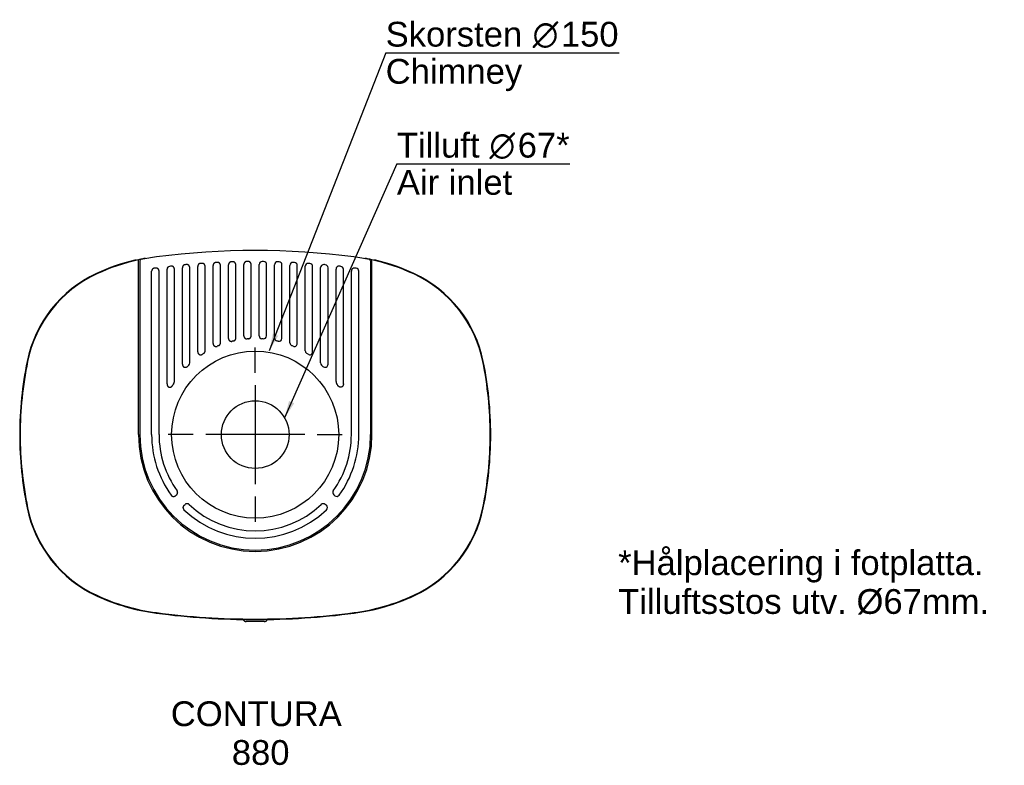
# Model space of a CAD drawing. Header units: millimetres. Extents: x 188 to 1162, y 520 to 1258.
import ezdxf
from ezdxf.enums import TextEntityAlignment as Align
from ezdxf.lldxf.tags import DXFTag

# ---------------------------------------------------------------- set-up
doc = ezdxf.new("R2010")
doc.units = ezdxf.units.MM
doc.layers.add('Default', color=7, linetype='Continuous')
doc.layers.add('DV1_0', color=7, linetype='Continuous')
doc.styles.add('SEACAD_arial_ttf', font='arial.ttf')
doc.styles.add('SEACAD_semeca1_ttf', font='semeca1.ttf')
tags = doc.linetypes.add('CENTER2', pattern=[28.575, 19.05, -3.175, 3.175, -3.175]).pattern_tags.tags
tags[10:11] = [DXFTag(74, 4), DXFTag(75, 0), DXFTag(340, '0'), DXFTag(46, 0.0), DXFTag(50, 0.0), DXFTag(44, 0.0), DXFTag(45, 0.0)]
tags[8:9] = [DXFTag(74, 4), DXFTag(75, 0), DXFTag(340, '0'), DXFTag(46, 0.0), DXFTag(50, 0.0), DXFTag(44, 0.0), DXFTag(45, 0.0)]
tags[6:7] = [DXFTag(74, 4), DXFTag(75, 0), DXFTag(340, '0'), DXFTag(46, 0.0), DXFTag(50, 0.0), DXFTag(44, 0.0), DXFTag(45, 0.0)]
tags[4:5] = [DXFTag(74, 4), DXFTag(75, 0), DXFTag(340, '0'), DXFTag(46, 0.0), DXFTag(50, 0.0), DXFTag(44, 0.0), DXFTag(45, 0.0)]

# ---------------------------------------------------------------- blocks, each defined once
blk = doc.blocks.new('SEANNOT_GROUP')
at = {"layer": 'Default', "linetype": 'Continuous'}
blk.add_hatch(color=1, dxfattribs=at).paths.add_polyline_path([(438.28, 947.05), (434.71, 930.04), (443.61, 944.97)])
at = {"layer": 'Default', "color": 1, "linetype": 'Continuous'}
blk.add_line((549.9, 1224.99), (780.76, 1224.99), dxfattribs=at)
blk.add_lwpolyline([(549.9, 1224.99), (434.71, 930.04)], dxfattribs=at)
for s, style, p in [('Skorsten ', 'SEACAD_arial_ttf', (549.9, 1255.61)), ('O', 'SEACAD_semeca1_ttf', (695.3, 1255.61)), ('150', 'SEACAD_arial_ttf', (723.24, 1255.61)), ('Chimney', 'SEACAD_arial_ttf', (549.9, 1218.86))]:
    blk.add_text(s, height=24.5, dxfattribs=dict(at, style=style)).set_placement(p, align=Align.TOP_LEFT)
blk = doc.blocks.new('SEANNOT_GROUP1')
at = {"layer": 'Default', "linetype": 'Continuous'}
blk.add_hatch(color=1, dxfattribs=at).paths.add_polyline_path([(454.27, 880.56), (449.96, 863.71), (459.5, 878.25)])
at = {"layer": 'Default', "color": 1, "linetype": 'Continuous'}
blk.add_line((560.98, 1115.15), (732.19, 1115.15), dxfattribs=at)
blk.add_lwpolyline([(560.98, 1115.15), (449.96, 863.71)], dxfattribs=at)
for s, style, p in [('Tilluft ', 'SEACAD_arial_ttf', (560.98, 1145.78)), ('O', 'SEACAD_semeca1_ttf', (652.59, 1145.78)), ('67*', 'SEACAD_arial_ttf', (680.52, 1145.78)), ('Air inlet', 'SEACAD_arial_ttf', (560.98, 1109.03))]:
    blk.add_text(s, height=24.5, dxfattribs=dict(at, style=style)).set_placement(p, align=Align.TOP_LEFT)
blk = doc.blocks.new('SEANNOT_GROUP2')
at = {"layer": 'Default', "color": 136, "linetype": 'CENTER2'}
for p, q in [((420.82, 908.44), (420.82, 933.34)), ((420.82, 896.19), (420.82, 798.19)), ((359.57, 847.19), (334.67, 847.19)), ((469.82, 847.19), (371.82, 847.19)), ((482.07, 847.19), (506.97, 847.19)), ((420.82, 785.94), (420.82, 761.04))]:
    blk.add_line(p, q, dxfattribs=at)

msp = doc.modelspace()

# ---------------------------------------------------------------- linework, layer by layer
at = {"layer": 'Default', "color": 4, "linetype": 'Continuous'}
msp.add_circle((420.82, 847.19), 33.5, dxfattribs=at)
at = {"layer": 'DV1_0', "color": 7, "linetype": 'Continuous'}
for p, q in [((305.32, 1015.05), (305.32, 1020.18)), ((305.32, 847.19), (305.32, 1015.05)), ((306.65, 1018.98), (306.65, 847.19)), ((363.97, 929.16), (363.97, 1013.61)), ((371.27, 930.06), (371.27, 1013.71)), ((379.17, 937.34), (379.17, 1014.57)), ((386.47, 937.92), (386.47, 1014.64)), ((394.37, 942.44), (394.37, 1015.21)), ((401.67, 942.77), (401.67, 1015.25)), ((409.57, 944.94), (409.57, 1015.54)), ((416.87, 945.05), (416.87, 1015.55)), ((424.77, 945.05), (424.77, 1015.55)), ((432.07, 944.94), (432.07, 1015.54)), ((439.97, 942.77), (439.97, 1015.25)), ((447.27, 942.44), (447.27, 1015.21)), ((455.17, 937.92), (455.17, 1014.64)), ((462.47, 937.34), (462.47, 1014.57)), ((470.37, 930.06), (470.37, 1013.71)), ((477.67, 929.16), (477.67, 1013.61)), ((535, 1018.98), (535, 847.19)), ((536.32, 1015.05), (536.32, 1020.18)), ((536.32, 847.19), (536.32, 1015.05)), ((318.37, 847.19), (318.37, 1008.85)), ((325.67, 847.19), (325.67, 1009.04)), ((333.57, 897.37), (333.57, 1010.75)), ((340.87, 899.64), (340.87, 1010.91)), ((348.77, 916.83), (348.77, 1012.34)), ((356.07, 918.18), (356.07, 1012.47)), ((485.57, 918.18), (485.57, 1012.47)), ((492.87, 916.83), (492.87, 1012.34)), ((500.77, 899.64), (500.77, 1010.91)), ((508.07, 897.37), (508.07, 1010.75)), ((515.97, 847.19), (515.97, 1009.04)), ((523.27, 847.19), (523.27, 1008.85)), ((343.06, 787.67), (341.99, 786.77)), ((498.58, 787.67), (499.65, 786.77)), ((350.43, 777.28), (351.51, 778.18)), ((491.21, 777.28), (490.13, 778.18)), ((429.76, 662.19), (411.88, 662.19))]:
    msp.add_line(p, q, dxfattribs=at)
msp.add_circle((420.82, 847.19), 82.65, dxfattribs=at)
for centre, radius, start, end in [((348.65, 822.48), 202.13, 97.26414, 101.64904), ((420.82, 277.24), 752.13, 82.53415, 97.46585), ((492.99, 822.48), 202.13, 78.35096, 82.73586), ((349.36, 822.53), 203, 103.60418, 114.92688), ((349.36, 822.53), 202.5, 102.5619, 114.92688), ((302.32, 1016.91), 3, 69.80995, 103.60418), ((349.36, 822.53), 202.5, 101.28575, 102.5619), ((349.36, 822.53), 202.5, 100.73785, 101.28575), ((310.32, 1018.17), 3, 76.03695, 101.28575), ((311.82, 1020.5), 1, 56.09269, 100.73785), ((420.82, 277.24), 741.3, 96.447, 96.55565), ((420.82, 277.24), 741.3, 95.26127, 95.36969), ((420.82, 277.24), 741.3, 94.0778, 94.18603), ((420.82, 277.24), 741.3, 92.89606, 93.00416), ((420.82, 277.24), 741.3, 91.71556, 91.82357), ((420.82, 277.24), 741.3, 90.53579, 90.64375), ((420.82, 277.24), 741.3, 89.35625, 89.46421), ((420.82, 277.24), 741.3, 88.17643, 88.28444), ((420.82, 277.24), 741.3, 86.99584, 87.10394), ((420.82, 277.24), 741.3, 85.81397, 85.9222), ((420.82, 277.24), 741.3, 84.63031, 84.73873), ((420.82, 277.24), 741.3, 83.44435, 83.553), ((529.82, 1020.5), 1, 79.26215, 123.90759), ((492.28, 822.53), 202.5, 78.71425, 79.26215), ((531.32, 1018.17), 3, 78.71425, 103.96305), ((492.28, 822.53), 202.5, 77.4381, 78.71425), ((492.28, 822.53), 202.5, 65.07312, 77.4381), ((539.32, 1016.91), 3, 76.39582, 110.18993), ((492.28, 822.53), 203, 65.07312, 76.39582), ((315.65, 895.07), 123, 114.92688, 168.49084), ((315.65, 895.07), 122.5, 114.92688, 168.49084), ((420.82, 277.24), 741.3, 97.63551, 97.74444), ((420.82, 277.24), 741.3, 82.25556, 82.36449), ((525.99, 895.07), 122.5, 11.50916, 65.07312), ((525.99, 895.07), 123, 11.50916, 65.07312), ((427.71, 945.03), 2.94, 179.71233, 266.25196), ((429.14, 944.92), 2.93, 264.71489, 0.43447), ((420.82, 847.19), 95.15, 112.34931, 113.23059), ((420.82, 847.19), 95.15, 103.02142, 103.85677), ((420.82, 847.19), 95.15, 94.03572, 94.85065), ((420.82, 847.19), 95.15, 85.14935, 85.96428), ((442.91, 942.76), 2.94, 179.81297, 257.16561), ((420.82, 847.19), 95.15, 76.14323, 76.97858), ((444.34, 942.4), 2.93, 255.47793, 0.6653), ((458.12, 937.92), 2.95, 179.88376, 247.76694), ((420.82, 847.19), 95.15, 66.76941, 67.65069), ((459.55, 937.28), 2.92, 245.73004, 1.03937), ((420.82, 847.19), 95.15, 122.35674, 123.32377), ((473.32, 930.06), 2.95, 179.93275, 237.71051), ((420.82, 847.19), 95.15, 56.67623, 57.64326), ((474.76, 929.07), 2.91, 234.97695, 1.69928), ((550.82, 847.19), 363, 168.49084, 180.00002), ((550.82, 847.19), 362.5, 168.49084, 180.00001), ((420.82, 847.19), 95.15, 133.64009, 134.77354), ((488.52, 918.18), 2.95, 179.96779, 226.39211), ((420.82, 847.19), 95.15, 45.22646, 46.35991), ((489.98, 916.68), 2.9, 222.24546, 2.98101), ((290.82, 847.19), 362.5, 359.99999, 11.50916), ((290.82, 847.19), 363, 359.99999, 11.50916), ((420.82, 847.19), 95.15, 147.67869, 149.23174), ((420.82, 847.19), 95.15, 30.76826, 32.32131), ((550.82, 847.19), 363, 179.99999, 191.50916), ((550.82, 847.19), 362.5, 179.99999, 191.50916), ((420.82, 847.19), 115.5, 180, 0), ((420.82, 847.19), 114.18, 180, 0), ((420.82, 847.19), 102.45, 180, 215.76689), ((420.82, 847.19), 95.15, 180, 215.70675), ((420.82, 847.19), 95.15, 324.29325, 0), ((420.82, 847.19), 102.45, 324.23311, 0), ((290.82, 847.19), 362.5, 348.49084, 0.00001), ((290.82, 847.19), 363, 348.49084, 0.00001), ((500.46, 789.93), 2.94, 144.00912, 230.28413), ((501.55, 789), 2.93, 229.57842, 324.65469), ((315.65, 799.3), 123, 191.50916, 245.07312), ((315.65, 799.3), 122.5, 191.50916, 245.07312), ((420.82, 847.19), 102.45, 226.50081, 313.49919), ((420.82, 847.19), 95.15, 226.5934, 313.4066), ((488.23, 775.93), 2.94, 49.74529, 133.6613), ((489.34, 775.02), 2.93, 313.03115, 50.46803), ((525.99, 799.3), 122.5, 294.92688, 348.49084), ((525.99, 799.3), 123, 294.92688, 348.49084), ((349.36, 871.85), 203, 245.07312, 262.53488), ((349.36, 871.85), 202.5, 245.07312, 262.53488), ((492.28, 871.85), 202.5, 277.46512, 294.92688), ((492.28, 871.85), 203, 277.46512, 294.92688), ((420.82, 1417.19), 753, 262.53488, 270), ((420.82, 1417.19), 752.5, 262.53488, 270), ((411.88, 665.19), 3, 197.60903, 270), ((420.82, 1417.19), 752.5, 270, 277.46512), ((420.82, 1417.19), 753, 270, 277.46512), ((429.76, 665.19), 3, 270, 342.39097)]:
    msp.add_arc(centre, radius, start, end, dxfattribs=at)
for centre, major_axis, ratio, start_param, end_param in [((308.15, 1018.97), (1.17, -0.95), 0.993686, 2.461383, 3.822592), ((336.62, 1010.67), (2.3, -2.05), 0.973231, 2.427179, 3.856384), ((427.82, 1015.46), (2.18, -2.2), 0.970048, 2.366527, 3.916138), ((429.02, 1015.45), (-2.2, -2.17), 0.970628, 2.377313, 3.906932), ((443.02, 1015.16), (2.16, -2.22), 0.969442, 2.35654, 3.926118), ((444.22, 1015.12), (-2.22, -2.15), 0.971188, 2.387296, 3.896925), ((458.22, 1014.54), (2.13, -2.24), 0.968812, 2.346554, 3.936098), ((459.42, 1014.48), (-2.24, -2.12), 0.971727, 2.397292, 3.886905), ((473.42, 1013.61), (2.11, -2.27), 0.968155, 2.336563, 3.946081), ((474.62, 1013.53), (-2.26, -2.1), 0.972246, 2.407304, 3.87687), ((488.62, 1012.37), (2.09, -2.29), 0.967469, 2.326565, 3.956072), ((489.82, 1012.26), (-2.28, -2.08), 0.972746, 2.417337, 3.866815), ((503.82, 1010.81), (2.07, -2.31), 0.966753, 2.316555, 3.966076), ((505.02, 1010.67), (-2.3, -2.05), 0.973229, 2.427395, 3.856735), ((533.49, 1018.97), (-1.17, -0.96), 0.993687, 2.45941, 3.82047), ((519.02, 1008.93), (2.05, -2.34), 0.966006, 2.306529, 3.976095), ((520.22, 1008.77), (-2.32, -2.03), 0.973696, 2.437517, 3.846646), ((353.03, 918.22), (-2.81, 1.2), 0.982073, 2.744339, 3.540838), ((337.83, 899.67), (-2.93, 0.85), 0.983553, 2.864535, 3.420075), ((503.81, 899.67), (2.92, 0.86), 0.983554, 2.861574, 3.417398)]:
    msp.add_ellipse(centre, major_axis=major_axis, ratio=ratio, start_param=start_param, end_param=end_param, dxfattribs=at)
for points, degree, knots in [([(340.87, 1010.91), (340.87, 1011.27), (340.79, 1011.62), (340.71, 1011.96), (340.55, 1012.27), (340.4, 1012.55), (340.2, 1012.8), (340.01, 1013.03), (339.77, 1013.22), (339.55, 1013.41), (339.29, 1013.54), (339.03, 1013.67), (338.75, 1013.75), (338.47, 1013.83), (338.17, 1013.86), (337.88, 1013.88), (337.58, 1013.85)], 2, [0, 0, 0, 0.125, 0.125, 0.25, 0.25, 0.375, 0.375, 0.5, 0.5, 0.625, 0.625, 0.75, 0.75, 0.875, 0.875, 1, 1, 1]), ([(351.45, 1015.28), (351.08, 1015.25), (350.73, 1015.13), (350.56, 1015.07), (350.4, 1014.99), (350.16, 1014.86), (349.94, 1014.7), (349.72, 1014.54), (349.54, 1014.33), (349.35, 1014.13), (349.21, 1013.9), (349.07, 1013.67), (348.97, 1013.42), (348.87, 1013.16), (348.82, 1012.89), (348.77, 1012.62), (348.77, 1012.34)], 2, [0, 0, 0, 0.166667, 0.166667, 0.25, 0.25, 0.375, 0.375, 0.5, 0.5, 0.625, 0.625, 0.75, 0.75, 0.875, 0.875, 1, 1, 1]), ([(356.07, 1012.47), (356.07, 1012.79), (356.01, 1013.09), (355.94, 1013.39), (355.82, 1013.68), (355.7, 1013.96), (355.52, 1014.21), (355.34, 1014.46), (355.11, 1014.66), (354.89, 1014.87), (354.62, 1015.02), (354.36, 1015.18), (354.07, 1015.27), (353.78, 1015.37), (353.47, 1015.41), (353.16, 1015.44), (352.84, 1015.41)], 2, [0, 0, 0, 0.125, 0.125, 0.25, 0.25, 0.375, 0.375, 0.5, 0.5, 0.625, 0.625, 0.75, 0.75, 0.875, 0.875, 1, 1, 1]), ([(366.71, 1016.56), (366.43, 1016.54), (366.16, 1016.47), (365.89, 1016.4), (365.64, 1016.28), (365.39, 1016.16), (365.17, 1016), (364.95, 1015.83), (364.76, 1015.63), (364.57, 1015.43), (364.42, 1015.19), (364.28, 1014.96), (364.18, 1014.7), (364.07, 1014.45), (364.02, 1014.17), (363.97, 1013.9), (363.97, 1013.61)], 2, [0, 0, 0, 0.125, 0.125, 0.25, 0.25, 0.375, 0.375, 0.5, 0.5, 0.625, 0.625, 0.75, 0.75, 0.875, 0.875, 1, 1, 1]), ([(371.27, 1013.71), (371.27, 1014.02), (371.21, 1014.32), (371.15, 1014.62), (371.03, 1014.9), (370.91, 1015.18), (370.73, 1015.43), (370.56, 1015.67), (370.34, 1015.88), (370.11, 1016.09), (369.85, 1016.25), (369.6, 1016.4), (369.31, 1016.5), (369.02, 1016.6), (368.72, 1016.64), (368.42, 1016.68), (368.11, 1016.66)], 2, [0, 0, 0, 0.125, 0.125, 0.25, 0.25, 0.375, 0.375, 0.5, 0.5, 0.625, 0.625, 0.75, 0.75, 0.875, 0.875, 1, 1, 1]), ([(381.97, 1017.52), (381.69, 1017.5), (381.41, 1017.44), (381.14, 1017.37), (380.88, 1017.25), (380.63, 1017.14), (380.4, 1016.97), (380.17, 1016.81), (379.98, 1016.61), (379.79, 1016.4), (379.63, 1016.17), (379.48, 1015.93), (379.38, 1015.67), (379.28, 1015.41), (379.22, 1015.13), (379.17, 1014.85), (379.17, 1014.57)], 2, [0, 0, 0, 0.125, 0.125, 0.25, 0.25, 0.375, 0.375, 0.5, 0.5, 0.625, 0.625, 0.75, 0.75, 0.875, 0.875, 1, 1, 1]), ([(386.47, 1014.64), (386.47, 1014.95), (386.41, 1015.24), (386.35, 1015.54), (386.23, 1015.82), (386.11, 1016.09), (385.94, 1016.34), (385.78, 1016.58), (385.56, 1016.79), (385.34, 1016.99), (385.09, 1017.15), (384.83, 1017.31), (384.55, 1017.41), (384.27, 1017.51), (383.97, 1017.56), (383.67, 1017.61), (383.37, 1017.59)], 2, [0, 0, 0, 0.125, 0.125, 0.25, 0.25, 0.375, 0.375, 0.5, 0.5, 0.625, 0.625, 0.75, 0.75, 0.875, 0.875, 1, 1, 1]), ([(397.23, 1018.16), (396.94, 1018.15), (396.66, 1018.09), (396.38, 1018.03), (396.12, 1017.91), (395.86, 1017.8), (395.63, 1017.64), (395.4, 1017.47), (395.2, 1017.27), (395, 1017.07), (394.85, 1016.83), (394.69, 1016.59), (394.59, 1016.33), (394.48, 1016.07), (394.42, 1015.78), (394.37, 1015.5), (394.37, 1015.21)], 2, [0, 0, 0, 0.125, 0.125, 0.25, 0.25, 0.375, 0.375, 0.5, 0.5, 0.625, 0.625, 0.75, 0.75, 0.875, 0.875, 1, 1, 1]), ([(401.67, 1015.25), (401.67, 1015.55), (401.61, 1015.84), (401.55, 1016.14), (401.44, 1016.41), (401.32, 1016.68), (401.16, 1016.93), (400.99, 1017.17), (400.78, 1017.38), (400.57, 1017.58), (400.32, 1017.74), (400.07, 1017.9), (399.8, 1018.01), (399.52, 1018.11), (399.22, 1018.16), (398.93, 1018.21), (398.63, 1018.2)], 2, [0, 0, 0, 0.125, 0.125, 0.25, 0.25, 0.375, 0.375, 0.5, 0.5, 0.625, 0.625, 0.75, 0.75, 0.875, 0.875, 1, 1, 1]), ([(412.49, 1018.49), (412.2, 1018.49), (411.92, 1018.43), (411.63, 1018.37), (411.36, 1018.26), (411.1, 1018.15), (410.86, 1017.99), (410.62, 1017.82), (410.42, 1017.62), (410.22, 1017.42), (410.06, 1017.18), (409.9, 1016.94), (409.79, 1016.67), (409.68, 1016.4), (409.63, 1016.12), (409.57, 1015.83), (409.57, 1015.54)], 2, [0, 0, 0, 0.125, 0.125, 0.25, 0.25, 0.375, 0.375, 0.5, 0.5, 0.625, 0.625, 0.75, 0.75, 0.875, 0.875, 1, 1, 1]), ([(416.87, 1015.55), (416.87, 1015.85), (416.81, 1016.13), (416.76, 1016.43), (416.64, 1016.7), (416.53, 1016.96), (416.37, 1017.21), (416.21, 1017.45), (416, 1017.65), (415.8, 1017.86), (415.55, 1018.02), (415.31, 1018.18), (415.04, 1018.29), (414.77, 1018.4), (414.48, 1018.45), (414.19, 1018.51), (413.89, 1018.5)], 2, [0, 0, 0, 0.125, 0.125, 0.25, 0.25, 0.375, 0.375, 0.5, 0.5, 0.625, 0.625, 0.75, 0.75, 0.875, 0.875, 1, 1, 1]), ([(320.93, 1011.78), (320.39, 1011.7), (319.92, 1011.45), (319.69, 1011.32), (319.48, 1011.16), (319.27, 1010.99), (319.1, 1010.79), (318.92, 1010.6), (318.79, 1010.37), (318.65, 1010.14), (318.56, 1009.89), (318.37, 1009.39), (318.37, 1008.85)], 2, [0, 0, 0, 0.25, 0.25, 0.375, 0.375, 0.5, 0.5, 0.625, 0.625, 0.75, 0.75, 1, 1, 1]), ([(325.67, 1009.04), (325.67, 1009.4), (325.59, 1009.74), (325.5, 1010.09), (325.35, 1010.4), (325.2, 1010.69), (324.99, 1010.94), (324.8, 1011.17), (324.56, 1011.36), (324.33, 1011.54), (324.06, 1011.68), (323.8, 1011.81), (323.51, 1011.89), (323.22, 1011.97), (322.92, 1011.99), (322.62, 1012), (322.32, 1011.96)], 2, [0, 0, 0, 0.125, 0.125, 0.25, 0.25, 0.375, 0.375, 0.5, 0.5, 0.625, 0.625, 0.75, 0.75, 0.875, 0.875, 1, 1, 1]), ([(409.57, 944.94), (409.57, 944.63), (409.63, 944.33), (409.7, 944.02), (409.82, 943.74), (409.94, 943.46), (410.12, 943.21), (410.29, 942.96), (410.52, 942.76), (410.74, 942.55), (411.01, 942.39), (411.27, 942.24), (411.56, 942.14), (411.85, 942.04), (412.16, 942.01), (412.46, 941.97), (412.77, 942)], 2, [0, 0, 0, 0.125, 0.125, 0.25, 0.25, 0.375, 0.375, 0.5, 0.5, 0.625, 0.625, 0.75, 0.75, 0.875, 0.875, 1, 1, 1]), ([(414.12, 942.1), (414.4, 942.12), (414.67, 942.19), (414.95, 942.26), (415.2, 942.38), (415.45, 942.5), (415.67, 942.66), (415.89, 942.83), (416.08, 943.03), (416.27, 943.23), (416.42, 943.47), (416.56, 943.7), (416.67, 943.96), (416.77, 944.22), (416.82, 944.49), (416.87, 944.77), (416.87, 945.05)], 2, [0, 0, 0, 0.125, 0.125, 0.25, 0.25, 0.375, 0.375, 0.5, 0.5, 0.625, 0.625, 0.75, 0.75, 0.875, 0.875, 1, 1, 1]), ([(379.17, 937.34), (379.17, 936.96), (379.26, 936.59), (379.35, 936.23), (379.52, 935.9), (379.69, 935.58), (379.93, 935.32), (380.18, 935.05), (380.48, 934.85), (380.78, 934.65), (381.13, 934.53), (381.47, 934.41), (381.83, 934.38), (382.2, 934.35), (382.57, 934.41), (382.94, 934.47), (383.29, 934.62)], 2, [0, 0, 0, 0.125, 0.125, 0.25, 0.25, 0.375, 0.375, 0.5, 0.5, 0.625, 0.625, 0.75, 0.75, 0.875, 0.875, 1, 1, 1]), ([(384.64, 935.19), (385.05, 935.36), (385.39, 935.63), (385.73, 935.91), (385.97, 936.28), (386.22, 936.64), (386.34, 937.06), (386.47, 937.48), (386.47, 937.92)], 2, [0, 0, 0, 0.25, 0.25, 0.5, 0.5, 0.75, 0.75, 1, 1, 1]), ([(394.37, 942.44), (394.37, 942.09), (394.45, 941.76), (394.52, 941.43), (394.67, 941.12), (394.81, 940.82), (395.02, 940.56), (395.23, 940.3), (395.49, 940.1), (395.75, 939.89), (396.06, 939.75), (396.36, 939.61), (396.68, 939.54), (397.01, 939.47), (397.36, 939.48), (397.7, 939.49), (398.03, 939.57)], 2, [0, 0, 0, 0.125, 0.125, 0.25, 0.25, 0.375, 0.375, 0.5, 0.5, 0.625, 0.625, 0.75, 0.75, 0.875, 0.875, 1, 1, 1]), ([(399.38, 939.89), (399.87, 940), (400.3, 940.27), (400.72, 940.54), (401.03, 940.93), (401.34, 941.32), (401.51, 941.79), (401.67, 942.26), (401.67, 942.77)], 2, [0, 0, 0, 0.25, 0.25, 0.5, 0.5, 0.75, 0.75, 1, 1, 1]), ([(363.97, 929.16), (363.97, 928.74), (364.08, 928.34), (364.18, 927.94), (364.39, 927.59), (364.59, 927.25), (364.87, 926.98), (365.15, 926.7), (365.5, 926.51), (365.84, 926.33), (366.23, 926.24), (366.61, 926.16), (367.01, 926.18), (367.41, 926.2), (367.8, 926.33), (368.2, 926.46), (368.55, 926.69)], 2, [0, 0, 0, 0.125, 0.125, 0.25, 0.25, 0.375, 0.375, 0.5, 0.5, 0.625, 0.625, 0.75, 0.75, 0.875, 0.875, 1, 1, 1]), ([(369.9, 927.56), (370.21, 927.76), (370.47, 928.04), (370.73, 928.31), (370.91, 928.63), (371.08, 928.96), (371.18, 929.32), (371.27, 929.68), (371.27, 930.06)], 2, [0, 0, 0, 0.25, 0.25, 0.5, 0.5, 0.75, 0.75, 1, 1, 1]), ([(348.77, 916.83), (348.77, 916.35), (348.9, 915.9), (349.03, 915.46), (349.27, 915.08), (349.51, 914.72), (349.84, 914.44), (350.16, 914.17), (350.55, 914), (350.93, 913.84), (351.36, 913.8), (351.78, 913.77), (352.21, 913.86), (352.65, 913.95), (353.05, 914.17), (353.46, 914.39), (353.81, 914.73)], 2, [0, 0, 0, 0.125, 0.125, 0.25, 0.25, 0.375, 0.375, 0.5, 0.5, 0.625, 0.625, 0.75, 0.75, 0.875, 0.875, 1, 1, 1]), ([(333.57, 897.37), (333.57, 896.78), (333.74, 896.23), (333.9, 895.71), (334.19, 895.29), (334.48, 894.89), (334.86, 894.61), (335.23, 894.35), (335.66, 894.23), (335.87, 894.17), (336.09, 894.15), (336.32, 894.13), (336.55, 894.15), (337.02, 894.19), (337.47, 894.39), (337.69, 894.49), (337.91, 894.63), (338.13, 894.78), (338.33, 894.96), (338.76, 895.35), (339.06, 895.86)], 2, [0, 0, 0, 0.125, 0.125, 0.25, 0.25, 0.375, 0.375, 0.5, 0.5, 0.5625, 0.5625, 0.625, 0.625, 0.75, 0.75, 0.8125, 0.8125, 0.875, 0.875, 1, 1, 1]), ([(508.07, 897.37), (508.07, 897.32), (508.07, 897.2), (508.05, 897), (508.02, 896.73), (507.97, 896.47), (507.87, 896.11), (507.72, 895.73), (507.39, 895.16), (506.83, 894.58), (505.99, 894.18), (505.07, 894.1), (504.3, 894.31), (503.72, 894.63), (503.37, 894.9), (503.1, 895.16), (502.91, 895.38), (502.73, 895.61), (502.63, 895.78), (502.58, 895.86)], 3, [0, 0, 0, 0, 0.020553, 0.044986, 0.073562, 0.12099, 0.143734, 0.209914, 0.272523, 0.390483, 0.500104, 0.610345, 0.727959, 0.789841, 0.855954, 0.891704, 0.926252, 0.963552, 1, 1, 1, 1]), ([(343.06, 787.67), (343.49, 788.03), (343.76, 788.51), (343.89, 788.76), (343.97, 789.02), (344.06, 789.28), (344.09, 789.56), (344.13, 789.83), (344.11, 790.11), (344.09, 790.38), (344.03, 790.65), (343.96, 790.92), (343.84, 791.17), (343.72, 791.42), (343.56, 791.65)], 2, [0, 0, 0, 0.25, 0.25, 0.375, 0.375, 0.5, 0.5, 0.625, 0.625, 0.75, 0.75, 0.875, 0.875, 1, 1, 1]), ([(337.69, 787.31), (337.87, 787.05), (338.1, 786.85), (338.33, 786.64), (338.59, 786.48), (338.85, 786.33), (339.13, 786.23), (339.42, 786.13), (339.72, 786.09), (340.02, 786.05), (340.33, 786.08), (340.63, 786.1), (340.92, 786.19), (341.21, 786.28), (341.48, 786.42), (341.75, 786.57), (341.99, 786.77)], 2, [0, 0, 0, 0.125, 0.125, 0.25, 0.25, 0.375, 0.375, 0.5, 0.5, 0.625, 0.625, 0.75, 0.75, 0.875, 0.875, 1, 1, 1]), ([(350.43, 777.28), (350.19, 777.07), (350, 776.83), (349.8, 776.58), (349.67, 776.3), (349.53, 776.02), (349.45, 775.72), (349.38, 775.42), (349.37, 775.11), (349.36, 774.8), (349.42, 774.49), (349.47, 774.19), (349.59, 773.9), (349.71, 773.61), (349.89, 773.35), (350.07, 773.09), (350.3, 772.87)], 2, [0, 0, 0, 0.125, 0.125, 0.25, 0.25, 0.375, 0.375, 0.5, 0.5, 0.625, 0.625, 0.75, 0.75, 0.875, 0.875, 1, 1, 1]), ([(355.44, 778.06), (355.04, 778.44), (354.53, 778.65), (354.37, 778.72), (354.2, 778.76), (353.85, 778.86), (353.49, 778.87), (352.95, 778.89), (352.44, 778.71), (352.19, 778.62), (351.95, 778.49), (351.72, 778.35), (351.51, 778.18)], 2, [0, 0, 0, 0.25, 0.25, 0.333333, 0.333333, 0.5, 0.5, 0.75, 0.75, 0.875, 0.875, 1, 1, 1])]:
    msp.add_open_spline(points, degree=degree, knots=knots, dxfattribs=at)

# ---------------------------------------------------------------- block references
at = {"layer": 'Default'}
for name in ['SEANNOT_GROUP', 'SEANNOT_GROUP1', 'SEANNOT_GROUP2']:
    msp.add_blockref(name, (0, 0), dxfattribs=at)

# ---------------------------------------------------------------- texts
at = {"layer": 'Default', "color": 4, "linetype": 'Continuous', "style": 'SEACAD_arial_ttf'}
for s, p in [('*Hålplacering i fotplatta.', (779.91, 732.7)), ('Tilluftsstos utv. Ø67mm.', (779.91, 694.35)), ('CONTURA ', (337.32, 583.31)), (' 880', (388.19, 544.96))]:
    msp.add_text(s, height=24.5, dxfattribs=at).set_placement(p, align=Align.TOP_LEFT)

doc.saveas('drawing.dxf')
